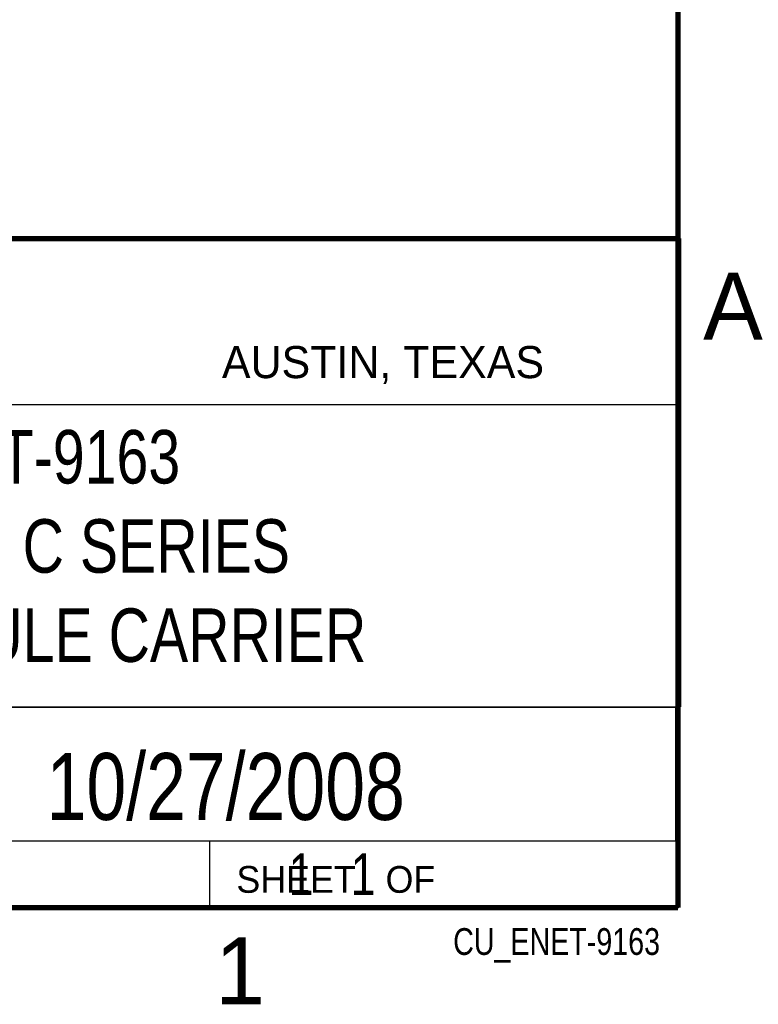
# Model space of a CAD drawing. Header units: inches. Extents: x 0 to 34, y 0 to 22.
# Tile 24 of 49: x 31 to 33.8, y 0.1 to 3.8. Entities that reach past the tile are written whole.
import ezdxf
from ezdxf.enums import TextEntityAlignment as Align

# ---------------------------------------------------------------- set-up
doc = ezdxf.new("R2010")
doc.units = ezdxf.units.IN
doc.header["$LTSCALE"] = 1.87
doc.header["$MEASUREMENT"] = 0
doc.layers.get('0').update_dxf_attribs({"linetype": 'CONTINUOUS'})
doc.styles.get("Standard").update_dxf_attribs({"font": 'txt', "width": 0.8})

msp = doc.modelspace()

# ---------------------------------------------------------------- linework, layer by layer
at = {"color": 2, "linetype": 'CONTINUOUS'}
for p, q in [((28.3793, 3.0003), (33.5093, 3.0003)), ((33.5093, 3.0003), (33.5093, 1.2503)), ((28.7231, 2.38), (33.5, 2.38)), ((28.3793, 1.2503), (33.5093, 1.2503)), ((30.13, 1.2499), (33.49, 1.2499)), ((33.49, 1.2499), (33.49, 0.7499)), ((28.38, 0.75), (33.5, 0.75)), ((30.13, 0.7499), (33.49, 0.7499)), ((31.75, 0.75), (33.5, 0.75)), ((31.75, 0.75), (31.75, 0.5)), ((33.5, 0.75), (33.5, 0.5)), ((31.75, 0.5), (33.5, 0.5)), ((32.4953, 0.5017), (33.4953, 0.5017)), ((32.4953, 0.5017), (32.4953, 0.5012)), ((32.4953, 0.5012), (33.4953, 0.5012)), ((33.4953, 0.5017), (33.4953, 0.5012))]:
    msp.add_line(p, q, dxfattribs=at)
at = {"color": 7, "linetype": 'CONTINUOUS', "const_width": 0.02}
for points in [[(33.5, 0.5), (33.5, 21.5)], [(25.58, 3), (33.5, 3)], [(0.5, 0.5), (33.5, 0.5)]]:
    msp.add_lwpolyline(points, dxfattribs=at)

# ---------------------------------------------------------------- texts
at = {"color": 2, "linetype": 'CONTINUOUS'}
for s, height, p in [('A', 0.25, (33.5939, 2.6228)), ('AUSTIN, TEXAS', 0.12, (31.7957, 2.479)), ('SHEET   OF', 0.1, (31.8499, 0.5557)), ('1', 0.25, (31.7706, 0.139))]:
    msp.add_text(s, height=height, dxfattribs=at).set_placement(p)
at = {"color": 7, "linetype": 'CONTINUOUS', "width": 0.8}
msp.add_text('10/27/2008', height=0.25, dxfattribs=at).set_placement((31.81, 0.828), align=Align.CENTER)
at = {"color": 2, "linetype": 'CONTINUOUS', "width": 0.8}
msp.add_text('CU_ENET-9163', height=0.1, dxfattribs=at).set_placement((33.4328, 0.3236), align=Align.RIGHT)
at = {"color": 7, "linetype": 'CONTINUOUS'}
for s, insert, char_height, width, attachment_point in [('NI ENET-9163\\PETHERNET C SERIES\\PSINGLE MODULE CARRIER\\P ', (30.9443, 2.2853), 0.2, 3.36, 2), ('     1   1', (31.8125, 0.7031), 0.15625, 1.25, 1)]:
    msp.add_mtext(s, dxfattribs=dict(at, insert=insert, char_height=char_height, width=width, attachment_point=attachment_point))

doc.saveas('drawing.dxf')
